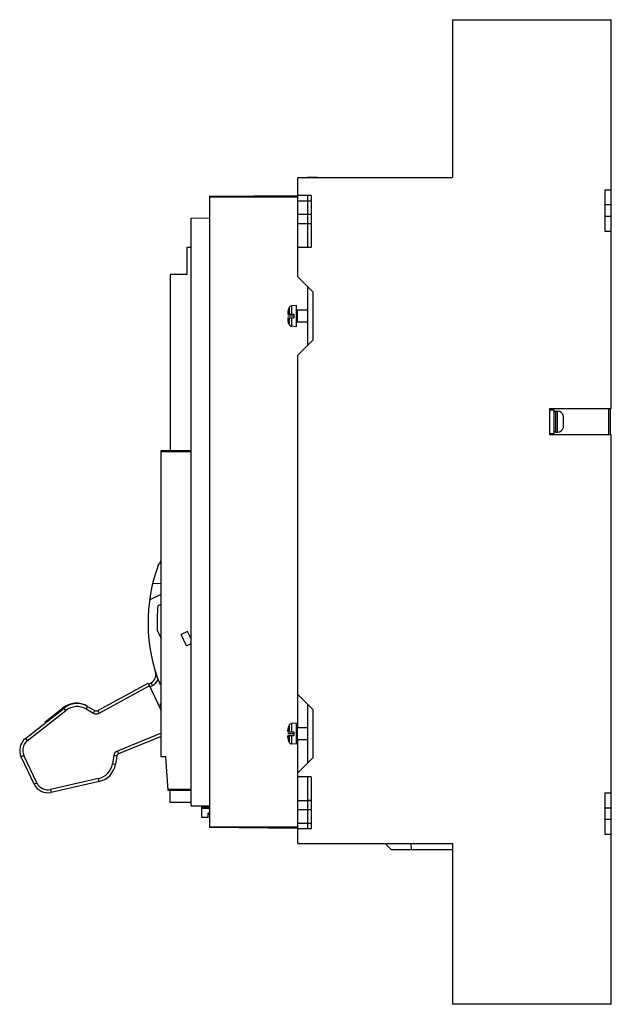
# Model space of a CAD drawing. Header units: millimetres. Extents: x 43 to 239, y 32 to 359.
import ezdxf

# ---------------------------------------------------------------- set-up
doc = ezdxf.new("R2010")
doc.units = ezdxf.units.MM
doc.header["$LTSCALE"] = 25.498209
doc.layers.get('0').update_dxf_attribs({"linetype": 'CONTINUOUS'})
doc.layers.add('INTFCLR_79', color=7, linetype='CONTINUOUS')

msp = doc.modelspace()

# ---------------------------------------------------------------- linework, layer by layer
at = {"color": 7, "linetype": 'Continuous'}
for p, q in [((186.08, 358.85), (186.08, 306.55)), ((186.08, 358.85), (238.78, 358.85)), ((238.78, 229.8), (238.78, 358.85)), ((134.78, 300.55), (134.78, 306.55)), ((134.78, 306.55), (186.08, 306.55)), ((137.98, 306.61), (141.38, 306.61)), ((105.48, 300.31), (134.78, 300.57)), ((139.28, 300.55), (134.78, 300.55)), ((134.78, 273.55), (134.78, 300.52)), ((137.98, 300.55), (137.98, 283.36)), ((139.28, 300.55), (139.28, 283.3)), ((236.58, 302.4), (236.58, 288.7)), ((236.58, 302.4), (238.78, 302.4)), ((105.48, 300.31), (105.48, 90.9)), ((134.78, 300), (105.48, 300)), ((139.28, 298.7), (134.78, 298.7)), ((238.78, 297.4), (236.58, 297.4)), ((134.78, 294.3), (139.28, 294.3)), ((137.98, 294.36), (139.28, 294.36)), ((99.48, 293.05), (105.48, 293.1)), ((99.48, 98.16), (99.48, 293.05)), ((139.28, 291.14), (134.78, 291.14)), ((139.28, 291.2), (137.98, 291.2)), ((236.58, 293.7), (238.78, 293.7)), ((236.58, 288.7), (238.78, 288.7)), ((98.03, 283.31), (98.03, 274.31)), ((99.48, 283.31), (98.03, 283.31)), ((139.28, 283.3), (134.78, 283.3)), ((137.98, 283.36), (139.28, 283.36)), ((92.53, 274.31), (92.53, 216.05)), ((98.03, 274.31), (92.53, 274.31)), ((139.78, 268.55), (134.78, 273.55)), ((137.98, 270.35), (137.98, 250.75)), ((139.78, 268.55), (139.78, 252.55)), ((131.48, 261.35), (131.48, 261.15)), ((131.92, 263.37), (131.61, 262.56)), ((131.61, 262.56), (131.63, 262.56)), ((131.92, 263.37), (131.92, 261.15)), ((134.38, 264.06), (132.72, 263.91)), ((132.72, 263.91), (132.72, 261.15)), ((134.38, 257.04), (134.38, 264.06)), ((134.58, 262.55), (134.58, 258.55)), ((137.98, 262.55), (134.58, 262.55)), ((131.48, 261.15), (133.48, 261.15)), ((131.48, 259.95), (131.48, 259.75)), ((131.48, 259.95), (133.48, 259.95)), ((131.92, 257.72), (131.61, 258.55)), ((131.63, 258.55), (131.61, 258.55)), ((131.92, 259.95), (131.92, 257.72)), ((132.72, 259.95), (132.72, 257.18)), ((133.48, 261.15), (133.48, 259.95)), ((137.98, 258.55), (134.58, 258.55)), ((134.38, 257.04), (132.72, 257.18)), ((134.78, 247.55), (139.78, 252.55)), ((134.78, 124.05), (134.78, 247.55)), ((238.78, 229.8), (218.28, 229.8)), ((218.28, 229.8), (218.28, 221.3)), ((218.28, 229.45), (219.78, 229.45)), ((219.78, 221.65), (219.78, 229.45)), ((220.28, 229.05), (220.94, 229.05)), ((220.28, 229.05), (220.28, 222.05)), ((220.94, 222.05), (220.94, 229.05)), ((237.98, 221.3), (237.98, 229.8)), ((238.38, 229.8), (238.38, 221.3)), ((222.88, 223.56), (222.88, 227.53)), ((220.28, 222.05), (220.94, 222.05)), ((218.28, 221.65), (219.78, 221.65)), ((218.28, 221.3), (238.78, 221.3)), ((238.78, 32.32), (238.78, 221.3)), ((89.48, 216.02), (99.48, 216.11)), ((89.48, 114.4), (89.48, 216.02)), ((99.48, 215.51), (89.48, 215.51)), ((88.66, 178.29), (89.02, 178.45)), ((89.02, 178.45), (89.48, 179.56)), ((89.48, 171.82), (86.66, 171.77)), ((85.66, 166.46), (89.48, 168.37)), ((89.48, 165.02), (88.43, 164.5)), ((88.2, 156.35), (89.48, 153.64)), ((89.14, 154.35), (89.48, 154.51)), ((98.29, 155.99), (96.15, 154.97)), ((97.93, 151.22), (96.15, 154.97)), ((99.48, 153.49), (98.29, 155.99)), ((97.93, 151.22), (99.48, 151.96)), ((68.51, 129.73), (85.15, 138.82)), ((68.99, 128.86), (85.58, 137.92)), ((85.15, 138.82), (89.48, 129.73)), ((85.3, 138.51), (86.18, 138.98)), ((85.73, 137.61), (86.65, 138.09)), ((86.65, 138.09), (86.18, 138.98)), ((139.78, 130.05), (134.78, 135.05)), ((65.11, 131.13), (64.61, 130.26)), ((65.11, 131.13), (67.53, 129.74)), ((89.48, 132.02), (89.04, 131.82)), ((137.98, 131.85), (137.98, 112.25)), ((44.49, 120.46), (57.3, 130.55)), ((45.11, 119.67), (57.92, 129.76)), ((51, 125.95), (56.81, 130.53)), ((57.92, 129.76), (57.3, 130.55)), ((64.61, 130.26), (67.03, 128.87)), ((67.03, 128.87), (67.53, 129.74)), ((68.51, 129.73), (68.99, 128.86)), ((139.78, 130.05), (139.78, 114.05)), ((51.12, 125.68), (51, 125.95)), ((131.92, 124.87), (131.92, 122.65)), ((134.38, 125.56), (132.72, 125.41)), ((132.72, 125.41), (132.72, 122.65)), ((134.38, 118.54), (134.38, 125.56)), ((89.48, 122.26), (74.99, 116.32)), ((89.48, 121.18), (75.37, 115.39)), ((131.48, 122.85), (131.48, 122.65)), ((131.48, 122.65), (133.48, 122.65)), ((131.48, 121.45), (133.48, 121.45)), ((131.48, 121.45), (131.48, 121.25)), ((131.61, 124.06), (131.63, 124.06)), ((131.92, 121.45), (131.92, 119.22)), ((132.72, 121.45), (132.72, 118.68)), ((133.48, 122.65), (133.48, 121.45)), ((137.98, 124.05), (134.58, 124.05)), ((134.58, 124.05), (134.58, 120.05)), ((44.49, 120.46), (45.11, 119.67)), ((131.63, 120.05), (131.61, 120.05)), ((134.38, 118.54), (132.72, 118.68)), ((137.98, 120.05), (134.58, 120.05)), ((134.78, 90.57), (134.78, 120.05)), ((43.98, 114.81), (43.08, 114.38)), ((47.39, 105.32), (43.08, 114.38)), ((48.3, 105.75), (43.98, 114.81)), ((73.78, 114.78), (73.35, 112.09)), ((74.77, 114.62), (73.78, 114.78)), ((74.77, 114.62), (74.34, 111.93)), ((74.99, 116.32), (75.37, 115.39)), ((91.09, 114.38), (89.48, 114.4)), ((91.88, 103.18), (91.09, 114.38)), ((73.35, 112.09), (74.34, 111.93)), ((134.78, 109.05), (139.78, 114.05)), ((139.28, 107.8), (134.78, 107.8)), ((137.98, 107.8), (137.98, 90.55)), ((139.28, 107.8), (139.28, 90.55)), ((47.39, 105.32), (48.3, 105.75)), ((68.75, 107.17), (52.79, 103.57)), ((68.97, 106.19), (53.01, 102.59)), ((68.97, 106.19), (68.75, 107.17)), ((52.79, 103.57), (53.01, 102.59)), ((91.84, 103.72), (99.48, 103.72)), ((99.48, 103.12), (91.88, 103.18)), ((92.53, 99.26), (92.53, 103.18)), ((236.58, 102.41), (238.78, 102.41)), ((236.58, 102.41), (236.58, 88.71)), ((99.48, 99.26), (92.53, 99.26)), ((99.48, 98.16), (105.48, 98.11)), ((103.03, 98.13), (103.03, 97.76)), ((134.78, 99.95), (139.28, 99.95)), ((137.98, 100.01), (139.28, 100.01)), ((103.03, 97.76), (105.48, 97.76)), ((103.03, 94.31), (103.03, 97.76)), ((103.03, 97.35), (105.48, 97.35)), ((105.48, 95.72), (105.13, 95.72)), ((105.13, 94.31), (105.13, 95.72)), ((105.48, 95.26), (105.13, 95.26)), ((139.28, 96.8), (134.78, 96.8)), ((139.28, 96.86), (137.98, 96.86)), ((238.78, 97.41), (236.58, 97.41)), ((105.13, 94.31), (103.03, 94.31)), ((134.78, 92.4), (139.28, 92.4)), ((236.58, 93.71), (238.78, 93.71)), ((105.48, 91.22), (134.78, 91.22)), ((134.78, 90.65), (105.48, 90.9)), ((139.28, 90.55), (134.78, 90.55)), ((134.78, 85.65), (134.78, 90.55)), ((236.58, 88.71), (238.78, 88.71)), ((134.78, 85.65), (186.08, 85.65)), ((165.75, 83.65), (163.75, 85.65)), ((172.26, 85.65), (172.41, 83.65)), ((186.08, 85.65), (186.08, 32.32)), ((165.75, 83.65), (186.08, 83.65)), ((238.78, 32.32), (186.08, 32.32))]:
    msp.add_line(p, q, dxfattribs=at)
for points in [[(131.92, 124.87), (131.84, 124.7), (131.61, 124.06)], [(131.61, 120.05), (131.84, 119.4), (131.92, 119.22)]]:
    msp.add_lwpolyline(points, dxfattribs=at)
for centre, radius, start, end in [((136.75, 261.36), 5.27, 176.0754, 180.0904), ((136.13, 261.39), 4.65, 174.7577, 175.9979), ((136.13, 261.39), 4.65, 174.7585, 175.9993), ((135.92, 261.41), 4.44, 170.7747, 174.7782), ((135.91, 261.41), 4.43, 170.7715, 174.7793), ((135.71, 261.45), 4.22, 164.7369, 170.761), ((135.7, 261.45), 4.22, 164.7363, 170.7649), ((132.81, 262.92), 1, 95, 152.8732), ((134.58, 262.75), 0.2, 180, 270), ((136.75, 259.74), 5.27, 179.9098, 183.8866), ((136.75, 259.74), 5.27, 179.9075, 183.9112), ((136.13, 259.7), 4.64, 183.9626, 185.4347), ((136.12, 259.7), 4.64, 183.9879, 185.434), ((135.91, 259.68), 4.43, 185.418, 189.1409), ((135.91, 259.68), 4.43, 185.4173, 189.1412), ((135.71, 259.65), 4.22, 189.1493, 195.1205), ((135.71, 259.65), 4.22, 189.147, 195.1195), ((134.58, 258.35), 0.2, 90, 180), ((132.81, 258.18), 1, 207.1268, 265), ((220.28, 228.55), 0.5, 90, 180), ((220.94, 227.05), 2, 14.0698, 90), ((220.28, 222.55), 0.5, 180, 270), ((220.94, 224.05), 2, 270.0004, 345.9302), ((140.14, 158.91), 55, 159.3711, 201.9569), ((140.13, 158.91), 52, 173.8336, 182.8256), ((84.77, 141.63), 3, 297.9533, 17.3383), ((84.77, 141.63), 4, 297.9533, 337.253), ((61.39, 124.92), 7.24, 58.9447, 129.2413), ((61.64, 125.05), 7, 60.2381, 128.2354), ((61.64, 125.05), 6, 60.2381, 128.2354), ((89.09, 297.12), 165.31, 269.9832, 270.1354), ((139.97, 159.37), 57.9, 208.4159, 209.288), ((167.07, 238.25), 131.97, 233.7565, 233.9928), ((68.03, 130.61), 2, 240.2381, 298.637), ((68.03, 130.61), 1, 240.2381, 298.637), ((132.81, 124.42), 1, 95, 152.865), ((134.58, 124.25), 0.2, 180, 270), ((136.12, 122.89), 4.64, 174.7569, 175.9998), ((136.12, 122.89), 4.64, 174.7573, 176.0005), ((136.12, 121.2), 4.63, 183.9608, 185.436), ((136.11, 121.2), 4.63, 183.9595, 185.4354), ((135.92, 122.91), 4.44, 170.7766, 174.7759), ((135.92, 122.91), 4.44, 170.7743, 174.7766), ((135.69, 122.95), 4.21, 164.7252, 170.7726), ((135.69, 122.95), 4.2, 164.726, 170.7753), ((47.59, 116.53), 5, 128.2354, 205.4773), ((47.59, 116.53), 4, 128.2354, 205.4773), ((135.92, 121.18), 4.43, 185.4204, 189.1385), ((135.92, 121.18), 4.43, 185.4199, 189.1386), ((135.69, 121.15), 4.21, 189.1365, 195.1301), ((135.69, 121.15), 4.21, 189.1377, 195.132), ((132.81, 119.68), 1, 207.135, 265), ((134.58, 119.85), 0.2, 90, 180), ((75.75, 114.47), 2, 112.3021, 171.0575), ((75.75, 114.47), 1, 112.3021, 171.0575), ((67.43, 113.02), 6, 282.7215, 351.0575), ((67.43, 113.02), 7, 282.7215, 351.0575), ((51.91, 107.47), 5, 205.4773, 282.7215), ((51.91, 107.47), 4, 205.4773, 282.7215)]:
    msp.add_arc(centre, radius, start, end, dxfattribs=at)
for points in [[(131.49, 261.72), (131.48, 261.59), (131.48, 261.47), (131.48, 261.35)], [(131.48, 122.85), (131.48, 122.97), (131.48, 123.09), (131.49, 123.22)], [(131.49, 123.22), (131.48, 123.09), (131.48, 122.97), (131.48, 122.85)], [(131.49, 120.88), (131.48, 121), (131.48, 121.13), (131.48, 121.25)], [(131.48, 121.25), (131.48, 121.13), (131.48, 121), (131.49, 120.88)]]:
    msp.add_open_spline(points, degree=3, dxfattribs=at)
at = {"layer": 'INTFCLR_79', "color": 254, "linetype": 'Continuous', "true_color": 0xf0ebaf}
for p, q in [((133.48, 260.55), (131.48, 260.55)), ((133.48, 122.05), (131.48, 122.05))]:
    msp.add_line(p, q, dxfattribs=at)

doc.saveas('drawing.dxf')
